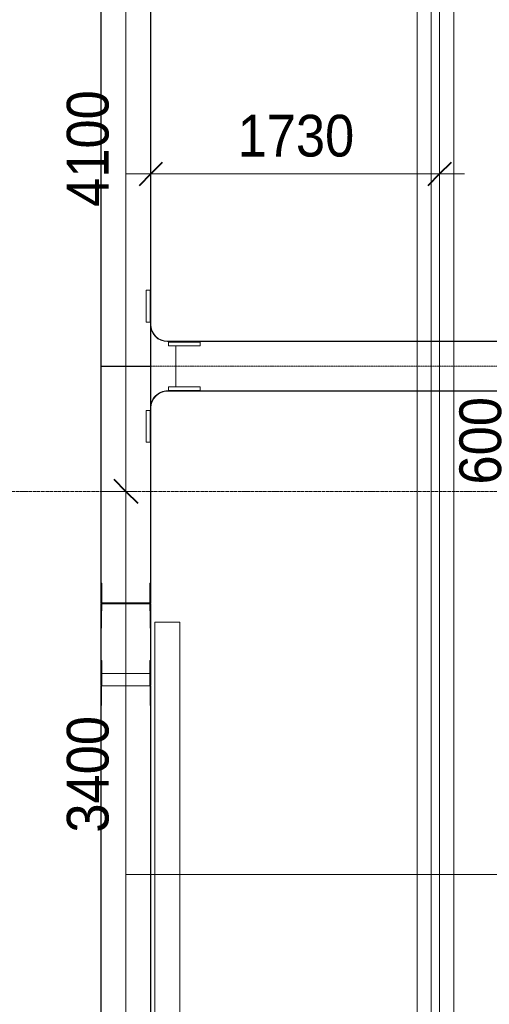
# Model space of a CAD drawing. Header units: millimetres. Extents: x 5617 to 106392, y -10603 to 59260.
# Tile 26 of 44: x 90961 to 93775, y 19126 to 25027. Entities that reach past the tile are written whole.
import ezdxf

# ---------------------------------------------------------------- set-up
doc = ezdxf.new("R2010")
doc.units = ezdxf.units.MM
for name, pattern in [('ADSK_Линия сетки', [25, 20, -2.5, 0, -2.5]), ('Линия сетки', [25, 20, -2.5, 0, -2.5]), ('Осевая', [14, 10, -2, 0, -2])]:
    doc.linetypes.add(name, pattern=pattern)
for name, color, linetype, lineweight in [('Кабельные лотки', 7, 'Continuous', 18), ('Марки кабельных лотков', 7, 'Continuous', 20), ('Обобщенные модели', 7, 'Continuous', 18), ('Осевая линия', 7, 'Осевая', 18), ('Оси', 7, 'Continuous', 9), ('Парковка', 7, 'Continuous', 18), ('Размеры', 7, 'Continuous', 9), ('Размеры-100', 7, 'Continuous', 9), ('Соединительные детали кабельных лотков', 7, 'Continuous', 18)]:
    doc.layers.add(name, color=color, linetype=linetype, lineweight=lineweight)
doc.styles.add('Arial', font='arial.ttf', dxfattribs={"width": 0.9, "height": 250})
doc.dimstyles.new('Основной_2_5_мм', dxfattribs={"dimscale": 304.8, "dimtxt": 255.06485, "dimasz": 0.463911, "dimexe": 0.492126, "dimexo": 0.492126, "dimgap": 0.098425, "dimtad": 1, "dimdec": 0, "dimdsep": 46, "dimtxsty": 'Arial', "dimblk1": 'OBLIQUE', "dimblk2": 'OBLIQUE', "dimsah": 1, "dimcen": 0.09, "dimdle": 0.492126, "dimazin": 2, "dimtfac": 1, "dimtdec": 4, "dimtix": 1, "dimtmove": 0, "dimatfit": 3, "dimfxl": 1, "dimtvp": 1, "dimtolj": 1, "dimtzin": 0, "dimlwd": 20, "dimlwe": 20, "dimarcsym": 2})

# ---------------------------------------------------------------- blocks, each defined once
blk = doc.blocks.new('CP_ДШ_Hanytex_TopJoint 24C - CP_ДШ_Hanytex_TopJoint 24C-3950281-МКСС_LB02_-11_400__Кабельные конструкции_Лотки_3')
at = {"layer": 'Обобщенные модели', "color": 254, "true_color": 0xcccccc}
for p, q in [((17130, 110), (0, 110)), ((17130, 25), (0, 25)), ((0, -25), (17130, -25)), ((17130, -110), (0, -110))]:
    blk.add_line(p, q, dxfattribs=at)
blk = doc.blocks.new('199_Паркинг_Дорожная разметка - Стрелка_Прямое_Движение-4798525-МКСС_LB02_-11_400__Кабельные конструкции_Лотки_3')
at = {"layer": 'Парковка', "color": 254, "true_color": 0xcccccc}
for p, q in [((0, 2504), (-324.3, 450)), ((324.3, 450), (0, 2504)), ((-324.3, 450), (-75, 450)), ((-75, 450), (-75, -2500)), ((75, -2500), (75, 450)), ((75, 450), (324.3, 450)), ((-75, -2500), (75, -2500))]:
    blk.add_line(p, q, dxfattribs=at)
blk = doc.blocks.new('135_SLK_GD_AR_rvt-1-МКСС_LB02_-11_400__Кабельные конструкции_Лотки_3')
at = {"layer": 'Обобщенные модели', "color": 254, "lineweight": 18, "true_color": 0xcccccc, "rotation": 270.0000000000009}
blk.add_blockref('CP_ДШ_Hanytex_TopJoint 24C - CP_ДШ_Hanytex_TopJoint 24C-3950281-МКСС_LB02_-11_400__Кабельные конструкции_Лотки_3', (79125, 32815), dxfattribs=at)
at = {"layer": 'Парковка', "color": 254, "lineweight": 18, "true_color": 0xcccccc, "rotation": 180}
blk.add_blockref('199_Паркинг_Дорожная разметка - Стрелка_Прямое_Движение-4798525-МКСС_LB02_-11_400__Кабельные конструкции_Лотки_3', (77519.3, 18916.7), dxfattribs=at)
blk = doc.blocks.new('OSTEC_CLV - ЛН_ ЛП - ПШСМ - Угол вертикальный - ZS - Цинкование по методу Сендзимира-1323511-МКСС_LB02_-11_400__Кабельные конструкции_Лотки_3')
at = {"layer": 'Осевая линия'}
for p, q in [((77270, 18315.8), (77270, 18277.6)), ((77270, 18277.6), (77270, 18276.6))]:
    blk.add_line(p, q, dxfattribs=at)
blk = doc.blocks.new('OSTEC_U - ЛН_ ЛП - ПШСМ - OSTEC_U - ЛН_ ЛП - ПШСМ-1318614-МКСС_LB02_-11_400__Кабельные конструкции_Лотки_3')
at = {"layer": 'Соединительные детали кабельных лотков', "color": 96, "true_color": 0x008000}
for p, q in [((77124.5, 18428), (77122.5, 18428)), ((77124.5, 18371.4), (77124.5, 18428)), ((77124.5, 18428), (77124.5, 18337.7)), ((77124.5, 18371.4), (77122.5, 18371.4)), ((77124.5, 18321.7), (77124.5, 18371.4)), ((77122.5, 18337.7), (77122.5, 18344.8)), ((77122.5, 18325.8), (77122.5, 18337.7)), ((77124.5, 18337.7), (77122.5, 18337.7)), ((77122.5, 18317.7), (77122.5, 18325.8)), ((77124.5, 18325.8), (77122.5, 18325.8)), ((77122.5, 18317.7), (77122.5, 18276.5)), ((77124.5, 18337.7), (77124.5, 18325.8)), ((77124.5, 18325.8), (77124.5, 18317.7)), ((77124.5, 18300), (77124.5, 18317.7)), ((77122.5, 18281.2), (77122.5, 18290.5)), ((77122.5, 18290.5), (77122.5, 18282.3)), ((77124.5, 18290.5), (77122.5, 18290.5)), ((77122.5, 18288.2), (77122.5, 18281.2)), ((77122.5, 18282.3), (77122.5, 18276.5)), ((77124.5, 18281.2), (77122.5, 18281.2)), ((77122.5, 18275), (77124.5, 18275)), ((77124.5, 18286.6), (77124.5, 18288.5)), ((77124.5, 18288.5), (77124.5, 18286.6)), ((77124.5, 18286.6), (77124.5, 18288.2))]:
    blk.add_line(p, q, dxfattribs=at)
blk = doc.blocks.new('OSTEC_U - ЛН_ ЛП - ПШСМ - OSTEC_U - ЛН_ ЛП - ПШСМ-1318622-МКСС_LB02_-11_400__Кабельные конструкции_Лотки_3')
at = {"layer": 'Соединительные детали кабельных лотков', "color": 96, "true_color": 0x008000}
for p, q in [((77415.5, 18337.7), (77415.5, 18428)), ((77415.5, 18428), (77415.5, 18371.4)), ((77417.5, 18428), (77415.5, 18428)), ((77415.5, 18371.4), (77415.5, 18321.7)), ((77417.5, 18371.4), (77415.5, 18371.4)), ((77415.5, 18325.8), (77415.5, 18337.7)), ((77417.5, 18337.7), (77415.5, 18337.7)), ((77415.5, 18317.7), (77415.5, 18325.8)), ((77417.5, 18325.8), (77415.5, 18325.8)), ((77415.5, 18317.7), (77415.5, 18300)), ((77417.5, 18344.8), (77417.5, 18337.7)), ((77417.5, 18337.7), (77417.5, 18325.8)), ((77417.5, 18325.8), (77417.5, 18317.7)), ((77417.5, 18276.5), (77417.5, 18317.7)), ((77417.5, 18290.5), (77415.5, 18290.5)), ((77415.5, 18286.6), (77415.5, 18288.5)), ((77415.5, 18288.5), (77415.5, 18286.6)), ((77415.5, 18288.2), (77415.5, 18286.6)), ((77417.5, 18281.2), (77415.5, 18281.2)), ((77415.5, 18275), (77417.5, 18275)), ((77417.5, 18282.3), (77417.5, 18290.5)), ((77417.5, 18290.5), (77417.5, 18281.2)), ((77417.5, 18281.2), (77417.5, 18288.2)), ((77417.5, 18276.5), (77417.5, 18282.3))]:
    blk.add_line(p, q, dxfattribs=at)
blk = doc.blocks.new('OSTEC_U - ЛН_ ЛП - ПШСМ - OSTEC_U - ЛН_ ЛП - ПШСМ-1318630-МКСС_LB02_-11_400__Кабельные конструкции_Лотки_3')
at = {"layer": 'Соединительные детали кабельных лотков', "color": 96, "true_color": 0x008000}
for p, q in [((77415.5, 18325), (77413.5, 18325)), ((77413.5, 18325), (77413.5, 18300)), ((77413.5, 18288.5), (77413.5, 18300)), ((77415.5, 18300), (77415.5, 18325)), ((77415.5, 18300), (77415.5, 18288.5)), ((77413.5, 18288.5), (77413.5, 18286.6)), ((77413.5, 18286.6), (77413.5, 18288.5)), ((77413.5, 18288.5), (77415.5, 18288.5)), ((77413.5, 18159), (77413.5, 18286.6)), ((77413.5, 18286.6), (77415.5, 18286.6)), ((77415.5, 18288.5), (77415.5, 18286.6)), ((77415.5, 18286.6), (77415.5, 18288.5)), ((77415.5, 18286.6), (77415.5, 18159)), ((77413.5, 18159), (77415.5, 18159))]:
    blk.add_line(p, q, dxfattribs=at)
blk = doc.blocks.new('OSTEC_U - ЛН_ ЛП - ПШСМ - OSTEC_U - ЛН_ ЛП - ПШСМ-1318636-МКСС_LB02_-11_400__Кабельные конструкции_Лотки_3')
at = {"layer": 'Соединительные детали кабельных лотков', "color": 96, "true_color": 0x008000}
for p, q in [((77126.5, 18325), (77124.5, 18325)), ((77124.5, 18325), (77124.5, 18300)), ((77124.5, 18288.5), (77124.5, 18300)), ((77126.5, 18300), (77126.5, 18325)), ((77126.5, 18300), (77126.5, 18288.5)), ((77124.5, 18288.5), (77124.5, 18286.6)), ((77124.5, 18286.6), (77124.5, 18288.5)), ((77124.5, 18288.5), (77126.5, 18288.5)), ((77124.5, 18159), (77124.5, 18286.6)), ((77124.5, 18286.6), (77126.5, 18286.6)), ((77126.5, 18288.5), (77126.5, 18286.6)), ((77126.5, 18286.6), (77126.5, 18288.5)), ((77126.5, 18286.6), (77126.5, 18159)), ((77124.5, 18159), (77126.5, 18159))]:
    blk.add_line(p, q, dxfattribs=at)
blk = doc.blocks.new('OSTEC_CLV - ЛН_ ЛП - ПШСМ - Угол вертикальный - ZS - Цинкование по методу Сендзимира-V24-МКСС_LB02_-11_400__Кабельные конструкции_Лотки_3')
at = {"layer": 'Осевая линия'}
for p, q in [((77270, 21074), (77270, 21074.7)), ((77270, 21074), (77270, 21035.8)), ((77270, 21035.8), (77270, 21035.6))]:
    blk.add_line(p, q, dxfattribs=at)
blk = doc.blocks.new('OSTEC_U - ЛН_ ЛП - ПШСМ - OSTEC_U - ЛН_ ЛП - ПШСМ-V25-МКСС_LB02_-11_400__Кабельные конструкции_Лотки_3')
at = {"layer": 'Соединительные детали кабельных лотков', "color": 96, "true_color": 0x008000}
for p, q in [((77124.5, 21083.2), (77122.5, 21083.2)), ((77124.5, 21046.7), (77122.5, 21046.7)), ((77124.5, 21046.7), (77122.5, 21046.7)), ((77124.5, 21044.9), (77122.5, 21044.9)), ((77124.5, 21044.9), (77122.5, 21044.9)), ((77122.5, 21039.4), (77122.5, 21034.8)), ((77122.5, 21034.8), (77122.5, 21039.4)), ((77124.5, 21041.6), (77124.5, 20917.2)), ((77124.5, 20917.2), (77124.5, 21036.6)), ((77124.5, 20917.2), (77122.5, 20917.2)), ((77124.5, 20917.2), (77122.5, 20917.2))]:
    blk.add_line(p, q, dxfattribs=at)
blk = doc.blocks.new('OSTEC_U - ЛН_ ЛП - ПШСМ - OSTEC_U - ЛН_ ЛП - ПШСМ-V26-МКСС_LB02_-11_400__Кабельные конструкции_Лотки_3')
at = {"layer": 'Соединительные детали кабельных лотков', "color": 96, "true_color": 0x008000}
for p, q in [((77417.5, 21083.2), (77415.5, 21083.2)), ((77417.5, 21046.7), (77415.5, 21046.7)), ((77417.5, 21046.7), (77415.5, 21046.7)), ((77417.5, 21044.9), (77415.5, 21044.9)), ((77417.5, 21044.9), (77415.5, 21044.9)), ((77415.5, 20917.2), (77415.5, 21041.6)), ((77415.5, 21036.6), (77415.5, 20917.2)), ((77417.5, 21039.4), (77417.5, 21034.8)), ((77417.5, 21034.8), (77417.5, 21039.4)), ((77417.5, 20917.2), (77415.5, 20917.2)), ((77417.5, 20917.2), (77415.5, 20917.2))]:
    blk.add_line(p, q, dxfattribs=at)
blk = doc.blocks.new('OSTEC_U - ЛН_ ЛП - ПШСМ - OSTEC_U - ЛН_ ЛП - ПШСМ-V27-МКСС_LB02_-11_400__Кабельные конструкции_Лотки_3')
at = {"layer": 'Соединительные детали кабельных лотков', "color": 96, "true_color": 0x008000}
for p, q in [((77413.5, 21129.6), (77413.5, 21186.2)), ((77413.5, 21186.2), (77415.5, 21186.2)), ((77415.5, 21186.2), (77415.5, 21129.6)), ((77413.5, 21039.4), (77413.5, 21129.6)), ((77413.5, 21129.6), (77415.5, 21129.6)), ((77415.5, 21129.6), (77415.5, 21039.4)), ((77413.5, 21039.4), (77415.5, 21039.4)), ((77413.5, 21039.2), (77413.5, 21033.2)), ((77413.5, 21033.2), (77415.5, 21033.2)), ((77415.5, 21033.2), (77415.5, 21039.2))]:
    blk.add_line(p, q, dxfattribs=at)
blk = doc.blocks.new('OSTEC_U - ЛН_ ЛП - ПШСМ - OSTEC_U - ЛН_ ЛП - ПШСМ-V28-МКСС_LB02_-11_400__Кабельные конструкции_Лотки_3')
at = {"layer": 'Соединительные детали кабельных лотков', "color": 96, "true_color": 0x008000}
for p, q in [((77124.5, 21129.6), (77124.5, 21186.2)), ((77124.5, 21186.2), (77126.5, 21186.2)), ((77126.5, 21186.2), (77126.5, 21129.6)), ((77124.5, 21039.4), (77124.5, 21129.6)), ((77124.5, 21129.6), (77126.5, 21129.6)), ((77126.5, 21129.6), (77126.5, 21039.4)), ((77124.5, 21039.4), (77126.5, 21039.4)), ((77124.5, 21039.2), (77124.5, 21033.2)), ((77124.5, 21033.2), (77126.5, 21033.2)), ((77126.5, 21033.2), (77126.5, 21039.2))]:
    blk.add_line(p, q, dxfattribs=at)
blk = doc.blocks.new('OSTEC_CT - ЛН_ ЛП - ОГП - Тройник - ZS - Цинкование по методу Сендзимира-1209897-МКСС_LB02_-11_400__Кабельные конструкции_Лотки_3')
at = {"layer": 'Осевая линия'}
blk.add_line((0, -300), (0, 0), dxfattribs=at)
at = {"layer": 'Соединительные детали кабельных лотков', "color": 96, "true_color": 0x008000}
for p, q in [((-1, 147.5), (-1, 150)), ((-1, 150), (1, 150)), ((-1, 150), (1, 150)), ((-1, -147.5), (-1, 147.5)), ((1, 147.5), (-1, 147.5)), ((-1, 147.5), (1, 147.5)), ((1, 150), (1, 147.5)), ((1, 147.5), (1, -147.5)), ((-250, -147.5), (-300, -147.5)), ((-300, -147.5), (-300, -150)), ((-300, -150), (-250, -150)), ((-1, -150), (1, -150)), ((300, -147.5), (250, -147.5)), ((250, -150), (300, -150)), ((300, -150), (300, -147.5)), ((-150, -250), (-150, -300)), ((-147.5, -300), (-147.5, -250)), ((147.5, -250), (147.5, -300)), ((150, -300), (150, -250)), ((-150, -300), (-147.5, -300)), ((147.5, -300), (150, -300))]:
    blk.add_line(p, q, dxfattribs=at)
for centre, radius, start, end in [((-250, -250), 102.5, 360, 90), ((-250, -250), 100, 0, 90), ((250, -250), 102.5, 90, 180), ((250, -250), 100, 90, 180)]:
    blk.add_arc(centre, radius, start, end, dxfattribs=at)
blk = doc.blocks.new('OSTEC_U - ЛН_ ЛП - СЛУМ - OSTEC_U - ЛН_ ЛП - СЛУМ-1209915-МКСС_LB02_-11_400__Кабельные конструкции_Лотки_3')
at = {"layer": 'Соединительные детали кабельных лотков', "color": 96, "true_color": 0x008000}
for p, q in [((-95, 2.5), (-95, 25)), ((-95, 25), (95, 25)), ((-95, 0), (-95, 2.5)), ((-95, 2.5), (95, 2.5)), ((95, 25), (95, 2.5)), ((95, 2.5), (95, 0))]:
    blk.add_line(p, q, dxfattribs=at)
blk = doc.blocks.new('OSTEC_U - ЛН_ ЛП - СЛУМ - OSTEC_U - ЛН_ ЛП - СЛУМ-1209925-МКСС_LB02_-11_400__Кабельные конструкции_Лотки_3')
at = {"layer": 'Соединительные детали кабельных лотков', "color": 96, "true_color": 0x008000}
for p, q in [((-95, -2.5), (-95, 0)), ((-95, -25), (-95, -2.5)), ((95, -2.5), (-95, -2.5)), ((95, -25), (-95, -25)), ((95, 0), (95, -2.5)), ((95, -2.5), (95, -25))]:
    blk.add_line(p, q, dxfattribs=at)
blk = doc.blocks.new('OSTEC_U - ЛН_ ЛП - СЛУМ - OSTEC_U - ЛН_ ЛП - СЛУМ-V29-МКСС_LB02_-11_400__Кабельные конструкции_Лотки_3')
at = {"layer": 'Соединительные детали кабельных лотков', "color": 96, "true_color": 0x008000}
for p, q in [((-95, 2.5), (-95, 25)), ((-95, 25), (95, 25)), ((-95, 0), (-95, 2.5)), ((-95, 2.5), (95, 2.5)), ((95, 25), (95, 2.5)), ((95, 2.5), (95, 0))]:
    blk.add_line(p, q, dxfattribs=at)
blk = doc.blocks.new('OSTEC_U - ЛН_ ЛП - СЛУМ - OSTEC_U - ЛН_ ЛП - СЛУМ-V30-МКСС_LB02_-11_400__Кабельные конструкции_Лотки_3')
at = {"layer": 'Соединительные детали кабельных лотков', "color": 96, "true_color": 0x008000}
for p, q in [((-95, 2.5), (-95, 25)), ((-95, 25), (95, 25)), ((-95, 0), (-95, 2.5)), ((-95, 2.5), (95, 2.5)), ((95, 25), (95, 2.5)), ((95, 2.5), (95, 0))]:
    blk.add_line(p, q, dxfattribs=at)
blk = doc.blocks.new('_СС_Марка лотка - 04_Размер _ ADSK_Код лотка _ Отметка низа _полка 25_-1604716-МКСС_LB02_-11_400__Кабельные конструкции_Лотки_3')
at = {"layer": 'Марки кабельных лотков'}
blk.add_line((0, 0), (25, 0), dxfattribs=at)
blk = doc.blocks.new('DIMBLOCK6-МКСС_LB02_-11_400__Кабельные конструкции_Лотки_3')
at = {"layer": 'Размеры-100', "lineweight": 20, "transparency": 16777216}
for p, q in [((91746.5, 24102.2), (91746.5, 24252.2)), ((93476.5, 24102.2), (93476.5, 24252.2)), ((91596.5, 24102.2), (93626.5, 24102.2)), ((91746.5, 24102.2), (91746.5, 24052.2)), ((93476.5, 24102.2), (93476.5, 24052.2))]:
    blk.add_line(p, q, dxfattribs=at)
at = {"layer": 'Размеры-100', "lineweight": 40, "transparency": 16777216}
for p, q in [((91746.5, 24102.2), (91817.2, 24172.9)), ((93476.5, 24102.2), (93547.2, 24172.9)), ((91746.5, 24102.2), (91675.8, 24031.5)), ((93476.5, 24102.2), (93405.8, 24031.5))]:
    blk.add_line(p, q, dxfattribs=at)
at = {"layer": 'Размеры-100', "color": 0, "lineweight": 20, "transparency": 16777216, "insert": (92266.2, 24456.7), "char_height": 250, "width": 828.765, "attachment_point": 1, "line_spacing_factor": 0.941778, "style": 'Arial'}
blk.add_mtext('1730', dxfattribs=at)
blk = doc.blocks.new('_Oblique')
at = {"color": 0, "linetype": 'ByBlock', "lineweight": -2}
blk.add_line((-0.5, -0.5), (0.5, 0.5), dxfattribs=at)
blk = doc.blocks.new('DIMBLOCK7-МКСС_LB02_-11_400__Кабельные конструкции_Лотки_3')
at = {"layer": 'Размеры-100', "lineweight": 20, "transparency": 16777216}
for p, q in [((93950.1, 22050), (93950.1, 22949.8)), ((93950.1, 22799.8), (93800.1, 22799.8)), ((93950.1, 22799.8), (94000.1, 22799.8)), ((93950.1, 22200), (93800.1, 22200)), ((93950.1, 22200), (94000.1, 22200))]:
    blk.add_line(p, q, dxfattribs=at)
at = {"layer": 'Размеры-100', "lineweight": 40, "transparency": 16777216}
for p, q in [((93950.1, 22799.8), (93879.4, 22870.5)), ((93950.1, 22799.8), (94020.8, 22729.1)), ((93950.1, 22200), (93879.4, 22270.7)), ((93950.1, 22200), (94020.8, 22129.3))]:
    blk.add_line(p, q, dxfattribs=at)
at = {"layer": 'Размеры-100', "color": 0, "lineweight": 20, "transparency": 16777216, "insert": (93595.6, 22240.9), "char_height": 250, "width": 621.573, "attachment_point": 1, "rotation": 90, "line_spacing_factor": 0.941778, "style": 'Arial'}
blk.add_mtext('600', dxfattribs=at)
blk = doc.blocks.new('DIMBLOCK80-МКСС_LB02_-11_400__Кабельные конструкции_Лотки_3')
at = {"layer": 'Размеры-100', "lineweight": 40, "transparency": 16777216}
for p, q in [((91597.5, 22200), (91526.8, 22270.7)), ((91597.5, 22200), (91668.2, 22129.3)), ((91597.5, 18800), (91526.8, 18870.7)), ((91597.5, 18800), (91668.2, 18729.3))]:
    blk.add_line(p, q, dxfattribs=at)
at = {"layer": 'Размеры-100', "lineweight": 20, "transparency": 16777216}
for p, q in [((91597.5, 22200), (91447.5, 22200)), ((91597.5, 18800), (91597.5, 22200)), ((91597.5, 22200), (91647.5, 22200)), ((91597.5, 18800), (91447.5, 18800)), ((91597.5, 18800), (91647.5, 18800))]:
    blk.add_line(p, q, dxfattribs=at)
at = {"layer": 'Размеры-100', "color": 0, "lineweight": 20, "transparency": 16777216, "insert": (91243, 20154.7), "char_height": 250, "width": 828.765, "attachment_point": 1, "rotation": 90, "line_spacing_factor": 0.941778, "style": 'Arial'}
blk.add_mtext('3400', dxfattribs=at)
blk = doc.blocks.new('DIMBLOCK81-МКСС_LB02_-11_400__Кабельные конструкции_Лотки_3')
at = {"layer": 'Размеры-100', "lineweight": 40, "transparency": 16777216}
for p, q in [((91597.5, 26300), (91526.8, 26370.7)), ((91597.5, 26300), (91668.2, 26229.3)), ((91597.5, 22200), (91526.8, 22270.7)), ((91597.5, 22200), (91668.2, 22129.3))]:
    blk.add_line(p, q, dxfattribs=at)
at = {"layer": 'Размеры-100', "lineweight": 20, "transparency": 16777216}
for p, q in [((91597.5, 26300), (91447.5, 26300)), ((91597.5, 22200), (91597.5, 26300)), ((91597.5, 26300), (91647.5, 26300)), ((91597.5, 22200), (91447.5, 22200)), ((91597.5, 22200), (91647.5, 22200))]:
    blk.add_line(p, q, dxfattribs=at)
at = {"layer": 'Размеры-100', "color": 0, "lineweight": 20, "transparency": 16777216, "insert": (91243, 23904.7), "char_height": 250, "width": 828.765, "attachment_point": 1, "rotation": 90, "line_spacing_factor": 0.941778, "style": 'Arial'}
blk.add_mtext('4100', dxfattribs=at)

msp = doc.modelspace()

# ---------------------------------------------------------------- linework, layer by layer
at = {"layer": 'Кабельные лотки', "color": 96, "true_color": 0x008000}
for p, q in [((91446.5, 22950.8), (91446.5, 34849.3)), ((91449.1, 22950.8), (91449.1, 34849.3)), ((91744, 22950.8), (91744, 34849.3)), ((91746.5, 22950.8), (91746.5, 34849.3)), ((91896.5, 23097.3), (91896.5, 23099.8)), ((91896.5, 23099.8), (95793.2, 23099.8)), ((91896.5, 23097.3), (95793.2, 23097.3)), ((91896.5, 22827.3), (91896.5, 23072.3)), ((91746.5, 22950.8), (91446.5, 22950.8)), ((91446.5, 22948.8), (91746.5, 22948.8)), ((91446.5, 21531.6), (91446.5, 22948.8)), ((91449.1, 21531.6), (91449.1, 22948.8)), ((91744, 21531.6), (91744, 22948.8)), ((91746.5, 21531.6), (91746.5, 22948.8)), ((91896.5, 22799.8), (91896.5, 22802.4)), ((91896.5, 22802.4), (95793.2, 22802.4)), ((91896.5, 22799.8), (95793.2, 22799.8)), ((91451.1, 21531.6), (91446.5, 21531.6)), ((91451.1, 21527), (91446.5, 21527)), ((91446.5, 21527), (91446.5, 21039.4)), ((91449.1, 21525.2), (91451.1, 21525.2)), ((91449.1, 21525.2), (91449.1, 21039.4)), ((91740, 21531.6), (91453.1, 21531.6)), ((91740, 21527), (91453.1, 21527)), ((91453.1, 21525.2), (91740, 21525.2)), ((91746.5, 21531.6), (91742, 21531.6)), ((91746.5, 21527), (91742, 21527)), ((91742, 21525.2), (91744, 21525.2)), ((91744, 21525.2), (91744, 21039.4)), ((91746.5, 21527), (91746.5, 21039.4)), ((91446.5, 21456.3), (91449.1, 21456.3)), ((91744, 21456.3), (91746.5, 21456.3)), ((91451.1, 21108.3), (91449.1, 21108.3)), ((91740, 21108.3), (91453.1, 21108.3)), ((91744, 21108.3), (91742, 21108.3)), ((91449.1, 21039.4), (91446.5, 21039.4)), ((91446.5, 21034.8), (91746.5, 21034.8)), ((91446.5, 21034.8), (91446.5, 18773.4)), ((91449.1, 21034.8), (91449.1, 18773.4)), ((91746.5, 21039.4), (91744, 21039.4)), ((91744, 21034.8), (91744, 18773.4)), ((91746.5, 21034.8), (91746.5, 18773.4))]:
    msp.add_line(p, q, dxfattribs=at)
at = {"layer": 'Марки кабельных лотков'}
msp.add_line((91596.5, 19904.1), (93741.5, 19904.1), dxfattribs=at)
at = {"layer": 'Осевая линия'}
for p, q in [((91596.5, 22950.8), (91596.5, 34849.3)), ((91596.5, 21531.6), (91596.5, 22948.8)), ((91896.5, 22949.8), (95793.2, 22949.8)), ((91596.5, 21491.7), (91596.5, 21074.7)), ((91596.5, 21034.8), (91596.5, 18773.4))]:
    msp.add_line(p, q, dxfattribs=at)
at = {"layer": 'Оси', "linetype": 'Линия сетки'}
msp.add_line((93476.5, -9728.2), (93476.5, 59259.8), dxfattribs=at)
at = {"layer": 'Оси', "linetype": 'ADSK_Линия сетки'}
msp.add_line((105516.8, 22200), (28647.1, 22200), dxfattribs=at)

# ---------------------------------------------------------------- block references
at = {"lineweight": 5}
msp.add_blockref('135_SLK_GD_AR_rvt-1-МКСС_LB02_-11_400__Кабельные конструкции_Лотки_3', (14326.5, 0), dxfattribs=at)
at = {"layer": 'Марки кабельных лотков', "xscale": 99.99999999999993, "yscale": 99.99999999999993, "zscale": 99.99999999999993}
msp.add_blockref('_СС_Марка лотка - 04_Размер _ ADSK_Код лотка _ Отметка низа _полка 25_-1604716-МКСС_LB02_-11_400__Кабельные конструкции_Лотки_3', (93741.5, 19904.1), dxfattribs=at)
at = {"layer": 'Соединительные детали кабельных лотков', "color": 96, "true_color": 0x008000}
for name, p, rotation in [('OSTEC_U - ЛН_ ЛП - СЛУМ - OSTEC_U - ЛН_ ЛП - СЛУМ-1209925-МКСС_LB02_-11_400__Кабельные конструкции_Лотки_3', (91744, 23309.8), 270), ('OSTEC_U - ЛН_ ЛП - СЛУМ - OSTEC_U - ЛН_ ЛП - СЛУМ-V29-МКСС_LB02_-11_400__Кабельные конструкции_Лотки_3', (91946.5, 23097.3), 180), ('OSTEC_U - ЛН_ ЛП - СЛУМ - OSTEC_U - ЛН_ ЛП - СЛУМ-1209915-МКСС_LB02_-11_400__Кабельные конструкции_Лотки_3', (91744, 22589.8), 90), ('OSTEC_U - ЛН_ ЛП - ПШСМ - OSTEC_U - ЛН_ ЛП - ПШСМ-1318630-МКСС_LB02_-11_400__Кабельные конструкции_Лотки_3', (168866.5, 39808.2), 180), ('OSTEC_U - ЛН_ ЛП - ПШСМ - OSTEC_U - ЛН_ ЛП - ПШСМ-1318636-МКСС_LB02_-11_400__Кабельные конструкции_Лотки_3', (168866.5, 39808.2), 180), ('OSTEC_U - ЛН_ ЛП - ПШСМ - OSTEC_U - ЛН_ ЛП - ПШСМ-1318622-МКСС_LB02_-11_400__Кабельные конструкции_Лотки_3', (168866.5, 39808.2), 180), ('OSTEC_U - ЛН_ ЛП - ПШСМ - OSTEC_U - ЛН_ ЛП - ПШСМ-1318614-МКСС_LB02_-11_400__Кабельные конструкции_Лотки_3', (168866.5, 39808.2), 180)]:
    msp.add_blockref(name, p, dxfattribs=dict(at, rotation=rotation))
at = {"layer": 'Соединительные детали кабельных лотков'}
for name, p, rotation in [('OSTEC_CT - ЛН_ ЛП - ОГП - Тройник - ZS - Цинкование по методу Сендзимира-1209897-МКСС_LB02_-11_400__Кабельные конструкции_Лотки_3', (91596.5, 22949.8), 90), ('OSTEC_CLV - ЛН_ ЛП - ПШСМ - Угол вертикальный - ZS - Цинкование по методу Сендзимира-1323511-МКСС_LB02_-11_400__Кабельные конструкции_Лотки_3', (168866.5, 39808.2), 180)]:
    msp.add_blockref(name, p, dxfattribs=dict(at, rotation=rotation))
at = {"layer": 'Соединительные детали кабельных лотков', "color": 96, "true_color": 0x008000}
for name, p in [('OSTEC_U - ЛН_ ЛП - СЛУМ - OSTEC_U - ЛН_ ЛП - СЛУМ-V30-МКСС_LB02_-11_400__Кабельные конструкции_Лотки_3', (91946.5, 22802.3)), ('OSTEC_U - ЛН_ ЛП - ПШСМ - OSTEC_U - ЛН_ ЛП - ПШСМ-V28-МКСС_LB02_-11_400__Кабельные конструкции_Лотки_3', (14326.5, 0)), ('OSTEC_U - ЛН_ ЛП - ПШСМ - OSTEC_U - ЛН_ ЛП - ПШСМ-V27-МКСС_LB02_-11_400__Кабельные конструкции_Лотки_3', (14326.5, 0)), ('OSTEC_U - ЛН_ ЛП - ПШСМ - OSTEC_U - ЛН_ ЛП - ПШСМ-V25-МКСС_LB02_-11_400__Кабельные конструкции_Лотки_3', (14326.5, 0)), ('OSTEC_U - ЛН_ ЛП - ПШСМ - OSTEC_U - ЛН_ ЛП - ПШСМ-V26-МКСС_LB02_-11_400__Кабельные конструкции_Лотки_3', (14326.5, 0))]:
    msp.add_blockref(name, p, dxfattribs=at)
at = {"layer": 'Соединительные детали кабельных лотков'}
msp.add_blockref('OSTEC_CLV - ЛН_ ЛП - ПШСМ - Угол вертикальный - ZS - Цинкование по методу Сендзимира-V24-МКСС_LB02_-11_400__Кабельные конструкции_Лотки_3', (14326.5, 0), dxfattribs=at)

# ---------------------------------------------------------------- dimensions: what is measured, and where the dimension line sits
at = {"layer": 'Размеры', "lineweight": 20}
for base, p1, p2, override, picture, middle in [((91597.5, 26300), (91497.5, 22200), (91497.5, 26300), {"dimpost": '<>', "dimfxl": 4100}, 'DIMBLOCK81-МКСС_LB02_-11_400__Кабельные конструкции_Лотки_3', (91439.9, 24250)), ((93950.1, 22799.8), (93850.1, 22200), (93850.1, 22799.8), {"dimpost": '<>', "dimfxl": 599.815965}, 'DIMBLOCK7-МКСС_LB02_-11_400__Кабельные конструкции_Лотки_3', (93792.5, 22499.9)), ((91597.5, 22200), (91497.5, 18800), (91497.5, 22200), {"dimpost": '<>', "dimfxl": 3400}, 'DIMBLOCK80-МКСС_LB02_-11_400__Кабельные конструкции_Лотки_3', (91439.8, 20500))]:
    dim = msp.add_linear_dim(base=base, p1=p1, p2=p2, angle=90, dimstyle='Основной_2_5_мм', override=override, dxfattribs=at)
    dim.commit()
    dim.dimension.update_dxf_attribs({"geometry": picture, "text_midpoint": middle})
dim = msp.add_linear_dim(base=(93476.5, 24102.2), p1=(91746.5, 24202.2), p2=(93476.5, 24202.2), dimstyle='Основной_2_5_мм', override={"dimpost": '<>', "dimfxl": 1730}, dxfattribs=at)
dim.commit()
dim.dimension.update_dxf_attribs({"geometry": 'DIMBLOCK6-МКСС_LB02_-11_400__Кабельные конструкции_Лотки_3', "text_midpoint": (92611.5, 24259.9)})

doc.saveas('drawing.dxf')
